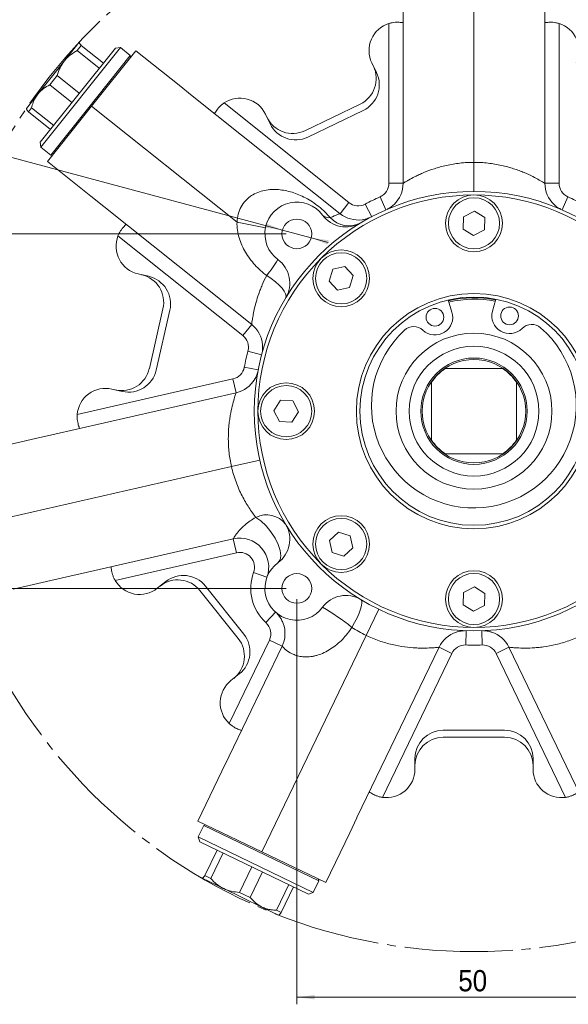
# Model space of a CAD drawing. Header units: millimetres. Extents: x 10 to 831, y 10 to 584.
# Tile 28 of 31: x 607 to 684, y 366 to 505. Entities that reach past the tile are written whole.
import ezdxf

# ---------------------------------------------------------------- set-up
doc = ezdxf.new("R2010")
doc.units = ezdxf.units.MM
doc.linetypes.add('SLD-Centro', pattern=[19.05, 15.24, -1.27, 1.27, -1.27])
doc.linetypes.add('SLD-Solido', pattern=[0])
doc.styles.add('SLDTEXTSTYLE3', font='GOTHIC.TTF', dxfattribs={"width": 0.913})
doc.dimstyles.new('SLDDIMSTYLE1', dxfattribs={"dimtxt": 3, "dimasz": 2.5, "dimexe": 0, "dimexo": 0.0625, "dimgap": 0.75, "dimtad": 1, "dimrnd": 1e-09, "dimzin": 12, "dimdsep": 46, "dimtxsty": 'SLDTEXTSTYLE3', "dimsah": 1, "dimcen": 0.09, "dimadec": 0, "dimazin": 3, "dimtfac": 1, "dimtofl": 0, "dimtmove": 0, "dimatfit": 3, "dimfxl": 0, "dimfrac": 2, "dimtolj": 1, "dimtzin": 12, "dimarcsym": 0})
doc.dimstyles.new('SLDDIMSTYLE2', dxfattribs={"dimtxt": 3, "dimasz": 2.5, "dimexe": 0, "dimexo": 0.0625, "dimgap": 0.75, "dimtad": 1, "dimrnd": 1e-09, "dimzin": 12, "dimdsep": 46, "dimtxsty": 'SLDTEXTSTYLE3', "dimsah": 1, "dimcen": 0, "dimadec": 0, "dimazin": 3, "dimtfac": 1, "dimtmove": 0, "dimatfit": 3, "dimfxl": 0, "dimfrac": 2, "dimtolj": 1, "dimtzin": 12, "dimarcsym": 0})

# ---------------------------------------------------------------- blocks, each defined once
blk = doc.blocks.new('_D')
at = {"color": 7, "linetype": 'SLD-Solido', "lineweight": 0}
for p, q in [((594.88, 451.28), (594.88, 536.78)), ((747.35, 451.28), (747.35, 536.78)), ((594.88, 535.78), (747.35, 535.78))]:
    blk.add_line(p, q, dxfattribs=at)
for points in [[(594.88, 535.78), (597.38, 535.47), (597.38, 536.09)], [(747.35, 535.78), (744.85, 536.09), (744.85, 535.47)]]:
    blk.add_solid(points, dxfattribs=at)
at = {"color": 7, "linetype": 'SLD-Solido', "lineweight": 0, "char_height": 3, "attachment_point": 1, "style": 'SLDTEXTSTYLE3'}
for s, insert in [('%%c', (662.76, 539.62)), ('152,47', (667.28, 539.66))]:
    blk.add_mtext(s, dxfattribs=dict(at, insert=insert))
blk = doc.blocks.new('_D_1')
at = {"color": 7, "linetype": 'SLD-Solido', "lineweight": 0}
for p, q in [((644.62, 474.78), (583.87, 474.78)), ((584.87, 474.78), (584.87, 424.78)), ((644.62, 424.78), (583.87, 424.78))]:
    blk.add_line(p, q, dxfattribs=at)
for points in [[(584.87, 474.78), (584.56, 472.28), (585.18, 472.28)], [(584.87, 424.78), (585.18, 427.28), (584.56, 427.28)]]:
    blk.add_solid(points, dxfattribs=at)
at = {"color": 7, "linetype": 'SLD-Solido', "lineweight": 0, "insert": (581.04, 447.57), "char_height": 3, "attachment_point": 1, "rotation": 90, "style": 'SLDTEXTSTYLE3'}
blk.add_mtext('50', dxfattribs=at)
blk = doc.blocks.new('_D_2')
at = {"color": 7, "linetype": 'SLD-Solido', "lineweight": 0}
for p, q in [((646.12, 423.28), (646.12, 366.12)), ((696.12, 423.28), (696.12, 366.12)), ((646.12, 367.12), (696.12, 367.12))]:
    blk.add_line(p, q, dxfattribs=at)
for points in [[(646.12, 367.12), (648.62, 366.81), (648.62, 367.43)], [(696.12, 367.12), (693.62, 367.43), (693.62, 366.81)]]:
    blk.add_solid(points, dxfattribs=at)
at = {"color": 7, "linetype": 'SLD-Solido', "lineweight": 0, "insert": (668.9, 370.95), "char_height": 3, "attachment_point": 1, "style": 'SLDTEXTSTYLE3'}
blk.add_mtext('50', dxfattribs=at)
blk = doc.blocks.new('_D_3')
at = {"color": 7, "linetype": 'SLD-Solido', "lineweight": 0}
for p, q in [((644.09, 475.33), (553.75, 499.54)), ((644.09, 475.33), (648.15, 474.24)), ((648.15, 474.24), (650.56, 473.59))]:
    blk.add_line(p, q, dxfattribs=at)
for points in [[(644.09, 475.33), (641.76, 476.27), (641.59, 475.68)], [(648.15, 474.24), (650.48, 473.29), (650.64, 473.89)]]:
    blk.add_solid(points, dxfattribs=at)
at = {"color": 7, "linetype": 'SLD-Solido', "lineweight": 0, "insert": (554.74, 503.24), "char_height": 3, "attachment_point": 1, "rotation": 345, "style": 'SLDTEXTSTYLE3'}
blk.add_mtext('N. 4 M5 10 mm DEEP', dxfattribs=at)

msp = doc.modelspace()

# ---------------------------------------------------------------- linework, layer by layer
at = {"color": 7, "linetype": 'SLD-Solido', "lineweight": 15}
for p, q in [((671.118, 484.885), (671.118, 518.785)), ((661.118, 481.928), (661.118, 508.607)), ((681.118, 508.607), (681.118, 481.928)), ((659.118, 481.928), (659.118, 504.468)), ((681.524, 504.628), (681.118, 504.607)), ((683.118, 504.468), (683.118, 481.928)), ((613.317, 499.199), (615.429, 501.847)), ((615.701, 501.386), (615.114, 500.649)), ((615.514, 501.823), (615.429, 501.847)), ((615.465, 501.864), (615.44, 501.861)), ((615.701, 501.386), (618.829, 498.892)), ((609.918, 487.718), (620.517, 501.01)), ((621.22, 501.089), (609.997, 487.016)), ((618.241, 498.155), (615.114, 500.649)), ((617.172, 492.805), (623.407, 500.624)), ((621.22, 501.089), (620.517, 501.01)), ((622.627, 499.966), (621.22, 501.089)), ((623.407, 500.624), (629.514, 495.753)), ((609.587, 494.521), (613.317, 499.199)), ((616.588, 492.394), (622.627, 499.966)), ((622.659, 499.685), (622.627, 499.966)), ((657.361, 497.545), (656.703, 498.913)), ((612.303, 497.125), (611.265, 495.823)), ((612.303, 497.125), (615.43, 494.631)), ((609.587, 494.521), (607.964, 492.486)), ((614.392, 493.329), (611.265, 495.823)), ((631.356, 494.284), (629.514, 495.753)), ((631.364, 494.278), (652.222, 477.644)), ((635.847, 493.261), (653.469, 479.208)), ((655.059, 493.107), (647.26, 489.351)), ((607.958, 492.479), (607.961, 492.454)), ((608.692, 492.596), (608.241, 492.032)), ((611.369, 489.538), (608.241, 492.032)), ((608.692, 492.596), (611.819, 490.102)), ((610.937, 484.987), (617.172, 492.805)), ((611.404, 485.894), (616.588, 492.394)), ((617.172, 492.805), (637.681, 476.45)), ((634.728, 492.114), (634.491, 491.784)), ((641.696, 491.686), (642.355, 490.319)), ((647.694, 488.45), (655.493, 492.206)), ((609.918, 487.718), (609.997, 487.016)), ((609.997, 487.016), (611.404, 485.894)), ((617.045, 480.116), (610.937, 484.987)), ((611.404, 485.894), (611.685, 485.925)), ((671.118, 484.885), (671.118, 480.785)), ((661.118, 481.928), (659.118, 481.928)), ((683.118, 481.928), (681.118, 481.928)), ((617.045, 480.116), (618.886, 478.648)), ((653.469, 479.208), (652.222, 477.644)), ((657.862, 480.005), (658.665, 478.173)), ((684.375, 480.005), (683.571, 478.173)), ((639.753, 462.007), (618.894, 478.641)), ((655.756, 478.991), (656.687, 477.221)), ((671.19, 478.015), (669.656, 477.212)), ((672.653, 477.087), (671.19, 478.015)), ((637.681, 476.45), (641.703, 475.656)), ((669.656, 477.212), (669.584, 475.482)), ((672.581, 475.357), (672.653, 477.087)), ((669.584, 475.482), (671.046, 474.554)), ((671.046, 474.554), (672.581, 475.357)), ((638.506, 460.444), (620.884, 474.497)), ((651.207, 469.797), (650.69, 468.144)), ((652.897, 470.176), (651.207, 469.797)), ((654.07, 468.901), (652.897, 470.176)), ((625.2, 468.807), (623.721, 469.145)), ((650.69, 468.144), (651.863, 466.87)), ((653.553, 467.248), (654.07, 468.901)), ((651.863, 466.87), (653.553, 467.248)), ((668.004, 463.77), (667.483, 465.469)), ((673.723, 463.873), (674.182, 465.59)), ((627.235, 464.24), (625.309, 455.801)), ((626.283, 455.578), (628.21, 464.018)), ((639.753, 462.007), (638.506, 460.444)), ((639.226, 458.262), (641.159, 457.748)), ((638.706, 455.984), (640.67, 455.608)), ((667.049, 455.785), (675.188, 455.785)), ((615.136, 449.316), (637.111, 454.331)), ((637.111, 454.331), (637.556, 452.381)), ((620.014, 452.906), (621.494, 452.569)), ((665.118, 445.715), (665.118, 453.854)), ((677.118, 453.854), (677.118, 445.715)), ((611.545, 446.445), (637.556, 452.381)), ((643.815, 451.319), (642.888, 449.856)), ((645.546, 451.247), (643.815, 451.319)), ((646.349, 449.713), (645.546, 451.247)), ((642.888, 449.856), (643.691, 448.322)), ((645.421, 448.25), (646.349, 449.713)), ((615.335, 447.726), (615.445, 447.335)), ((643.691, 448.322), (645.421, 448.25)), ((601.623, 444.18), (609.239, 445.918)), ((611.536, 446.442), (609.239, 445.918)), ((675.188, 443.785), (667.049, 443.785)), ((603.848, 434.431), (636.898, 441.974)), ((636.898, 441.974), (640.896, 442.886)), ((652.002, 432.736), (650.727, 431.564)), ((653.655, 432.219), (652.002, 432.736)), ((654.033, 430.529), (653.655, 432.219)), ((637.143, 431.773), (615.996, 426.946)), ((637.143, 431.773), (637.588, 429.823)), ((650.727, 431.564), (651.105, 429.873)), ((637.588, 429.823), (620.477, 425.917)), ((651.105, 429.873), (652.758, 429.356)), ((652.758, 429.356), (654.033, 430.529)), ((613.689, 426.42), (606.073, 424.681)), ((613.689, 426.42), (615.986, 426.944)), ((641.899, 426.35), (640.024, 427.045)), ((627.616, 425.745), (626.43, 424.799)), ((638.634, 418.344), (633.237, 425.111)), ((671.19, 425.015), (669.656, 424.212)), ((672.653, 424.087), (671.19, 425.015)), ((632.455, 424.488), (637.853, 417.72)), ((669.656, 424.212), (669.584, 422.482)), ((672.581, 422.357), (672.653, 424.087)), ((669.584, 422.482), (671.046, 421.554)), ((671.046, 421.554), (672.581, 422.357)), ((643.103, 421.444), (641.762, 419.96)), ((655.889, 418.161), (657.668, 421.854)), ((641.18, 387.618), (655.889, 418.161)), ((669.95, 416.805), (670.021, 418.804)), ((672.287, 416.805), (672.216, 418.804)), ((636.581, 405.723), (642.247, 417.49)), ((644.049, 416.622), (642.247, 417.49)), ((636.587, 401.126), (644.049, 416.622)), ((666.181, 416.485), (654.606, 392.449)), ((667.983, 415.618), (658.204, 395.31)), ((666.181, 416.485), (667.983, 415.618)), ((674.253, 415.618), (676.055, 416.485)), ((684.033, 395.31), (674.253, 415.618)), ((687.631, 392.449), (676.055, 416.485)), ((636.815, 411.776), (638.001, 412.722)), ((637.948, 404.888), (638.322, 404.73)), ((675.446, 404.785), (666.79, 404.785)), ((666.79, 403.785), (675.446, 403.785)), ((636.582, 401.117), (635.56, 398.995)), ((662.79, 400.785), (662.79, 399.267)), ((679.446, 399.267), (679.446, 400.785)), ((632.171, 391.957), (635.56, 398.995)), ((641.18, 387.618), (632.171, 391.957)), ((653.579, 390.317), (654.602, 392.44)), ((632.985, 391.342), (632.204, 389.721)), ((633.252, 391.436), (632.985, 391.342)), ((641.711, 387.14), (632.985, 391.342)), ((653.579, 390.317), (650.19, 383.279)), ((632.204, 389.721), (632.437, 389.053)), ((632.204, 389.721), (648.421, 381.911)), ((647.754, 381.677), (632.437, 389.053)), ((633.142, 384.274), (634.877, 387.878)), ((650.19, 383.279), (641.18, 387.618)), ((635.727, 387.469), (633.991, 383.865)), ((649.202, 383.533), (641.711, 387.14)), ((638.053, 381.909), (639.788, 385.513)), ((641.288, 384.791), (639.553, 381.187)), ((632.729, 383.938), (632.737, 383.914)), ((632.758, 383.995), (632.753, 383.907)), ((635.805, 382.437), (632.753, 383.907)), ((633.142, 384.274), (633.991, 383.865)), ((648.421, 381.911), (649.202, 383.533)), ((649.202, 383.533), (649.109, 383.799)), ((641.195, 379.841), (635.805, 382.437)), ((643.271, 379.396), (645.007, 383)), ((645.657, 382.687), (643.922, 379.083)), ((638.053, 381.909), (639.553, 381.187)), ((647.754, 381.677), (648.421, 381.911)), ((641.195, 379.841), (643.541, 378.711)), ((643.271, 379.396), (643.922, 379.083)), ((643.549, 378.708), (643.572, 378.716))]:
    msp.add_line(p, q, dxfattribs=at)
at = {"color": 7, "linetype": 'SLD-Solido', "lineweight": 15, "flags": 128}
for points in [[(641.867, 468.907), (642.512, 468.479), (643.104, 468.027), (643.62, 467.57), (644.041, 467.122), (644.354, 466.701), (644.545, 466.322), (644.608, 465.999), (644.542, 465.743)], [(640.32, 434.811), (641.054, 434.298), (641.786, 433.608), (642.466, 432.789), (643.047, 431.896), (643.49, 430.991), (643.765, 430.136), (643.852, 429.388), (643.746, 428.8), (643.454, 428.411)], [(653.894, 419.286), (654.281, 419.972), (654.622, 420.648), (654.904, 421.288), (655.117, 421.868), (655.253, 422.367), (655.306, 422.766), (655.274, 423.05), (655.16, 423.208)]]:
    msp.add_lwpolyline(points, dxfattribs=at)
at = {"color": 7, "linetype": 'SLD-Centro', "lineweight": 0}
msp.add_circle((671.118, 449.785), 76.236, dxfattribs=at)
at = {"color": 7, "linetype": 'SLD-Solido', "lineweight": 15}
for centre, radius in [((671.118, 449.785), 31), ((671.118, 476.285), 4), ((671.118, 476.285), 3.61), ((646.118, 474.785), 2.1), ((652.38, 468.523), 4), ((652.38, 468.523), 3.61), ((671.118, 449.785), 16.6), ((671.118, 449.785), 16.1), ((665.614, 463.037), 1.25), ((676.138, 463.228), 1.25), ((671.118, 449.785), 11), ((671.118, 449.785), 9.155), ((671.118, 449.785), 7.5), ((671.118, 449.785), 7.3), ((644.618, 449.785), 4), ((644.618, 449.785), 3.61), ((652.38, 431.046), 4), ((652.38, 431.046), 3.61), ((646.118, 424.785), 2.1), ((671.118, 423.285), 4), ((671.118, 423.285), 3.61)]:
    msp.add_circle(centre, radius, dxfattribs=at)
for centre, radius, start, end in [((660.307, 500.648), 4, 107.28639, 205.71429), ((681.93, 500.648), 4, 334.28571, 72.71361), ((653.324, 496.711), 4, 295.71429, 25.71429), ((653.758, 495.81), 4, 295.71429, 25.71429), ((638.092, 489.95), 4, 25.71429, 124.14218), ((645.525, 492.955), 4, 205.71429, 295.71429), ((645.958, 492.054), 4, 205.71429, 295.71429), ((657.018, 481.928), 2.1, 293.68509, 0), ((657.018, 481.928), 4.1, 313.44452, 0), ((685.218, 481.928), 4.1, 180, 226.74069), ((685.218, 481.928), 2.1, 180, 246.31491), ((646.118, 474.785), 4.5, 36.30319, 233.69681), ((671.118, 449.785), 30.5, 90, 135), ((654.779, 480.849), 2.1, 231.42857, 297.74349), ((671.118, 449.785), 33, 113.68509, 117.74349), ((671.118, 449.785), 30.5, 45, 90), ((671.118, 449.785), 33, 62.25651, 66.31491), ((653.049, 479.876), 4.1, 216.30319, 300.98375), ((650.619, 478.269), 1.199, 223.20429, 279.9777), ((653.468, 479.557), 3.616, 223.04747, 297.88909), ((654.779, 480.849), 4.1, 231.42857, 277.80499), ((624.611, 473.045), 4, 158.71496, 257.14286), ((671.118, 449.785), 30.5, 135, 180), ((607.615, 494.748), 42.906, 322.96755, 326.64566), ((641.027, 467.854), 4.1, 329.01625, 53.69681), ((623.335, 465.13), 4, 347.14286, 77.14286), ((624.31, 464.908), 4, 347.14286, 77.14286), ((671.118, 449.785), 16, 79.05516, 103.02372), ((671.118, 449.785), 15.8, 79.10613, 102.97276), ((665.614, 463.037), 2.5, 227.20704, 17.04347), ((676.138, 463.228), 2.5, 165.03541, 314.87185), ((637.196, 458.802), 4.1, 5.02638, 51.42857), ((671.104, 450.584), 14.45, 132.69634, 49.38255), ((662.609, 459.791), 1.923, 47.20704, 132.69634), ((679.259, 460.093), 1.923, 49.38255, 134.87185), ((637.196, 458.802), 2.1, 345.11366, 51.42857), ((671.118, 449.785), 33, 165.11366, 169.17206), ((621.409, 456.691), 4, 257.14286, 347.14286), ((622.384, 456.468), 4, 257.14286, 347.14286), ((636.643, 456.378), 2.1, 282.85714, 349.17206), ((671.118, 449.785), 7.25, 124.14842, 145.85158), ((671.118, 449.785), 7.25, 34.14842, 55.85158), ((636.643, 456.378), 4.1, 282.85714, 329.59783), ((619.124, 449.007), 4, 77.14286, 175.57076), ((671.118, 449.785), 30.5, 180, 225), ((671.118, 449.785), 7.25, 214.14842, 235.85158), ((671.118, 449.785), 7.25, 304.14842, 325.85158), ((641.829, 431.738), 3.423, 37.57666, 116.15324), ((641.027, 431.715), 4.1, 306.30319, 30.98375), ((638.055, 427.775), 4.1, 339.64814, 102.85714), ((638.055, 427.775), 2.1, 339.64814, 102.85714), ((646.118, 424.785), 4.5, 126.30319, 323.69681), ((671.118, 449.785), 30.5, 225, 270), ((671.118, 449.785), 30.5, 270, 315), ((630.11, 422.617), 4, 38.57143, 128.57143), ((646.118, 424.785), 6.5, 159.64814, 227.92227), ((623.936, 427.926), 4, 210.14353, 308.57143), ((629.328, 421.994), 4, 38.57143, 128.57143), ((653.049, 419.693), 4.1, 59.01625, 143.69681), ((634.321, 395.089), 31.122, 51.03153, 60.29138), ((640.355, 418.401), 2.1, 334.28571, 47.92227), ((640.355, 418.401), 4.1, 334.28571, 20.64367), ((635.507, 415.85), 4, 308.57143, 38.57143), ((669.875, 414.707), 4.1, 107.73024, 154.28571), ((672.361, 414.707), 4.1, 25.71429, 72.45497), ((634.725, 415.226), 4, 308.57143, 38.57143), ((669.875, 414.707), 2.1, 87.9708, 154.28571), ((671.118, 449.785), 33, 267.9708, 272.0292), ((672.361, 414.707), 2.1, 25.71429, 92.0292), ((639.309, 408.649), 4, 128.57143, 226.99933), ((666.79, 400.785), 4, 90, 180), ((675.446, 400.785), 4, 0, 90), ((666.79, 399.785), 4, 90, 180), ((675.446, 399.785), 4, 0, 90), ((658.79, 399.267), 4, 261.5721, 0), ((683.446, 399.267), 4, 180, 278.4279)]:
    msp.add_arc(centre, radius, start, end, dxfattribs=at)
for points, knots in [([(659.118, 504.468), (659.268, 504.514), (659.417, 504.551), (659.714, 504.607), (659.862, 504.626), (660.139, 504.647), (660.272, 504.65), (660.511, 504.645), (660.618, 504.637), (660.713, 504.628)], [0, 0, 0, 0, 0.25, 0.25, 0.5, 0.5, 0.75, 0.75, 1, 1, 1, 1]), ([(660.713, 504.628), (660.844, 504.614), (660.945, 504.61), (661.083, 504.606), (661.118, 504.607), (661.118, 504.607)], [0, 0, 0, 0, 0.5, 0.5, 1, 1, 1, 1]), ([(681.118, 504.607), (681.118, 504.607), (681.153, 504.606), (681.292, 504.61), (681.393, 504.614), (681.524, 504.628)], [0, 0, 0, 0, 0.5, 0.5, 1, 1, 1, 1]), ([(681.524, 504.628), (681.618, 504.637), (681.725, 504.645), (681.964, 504.65), (682.097, 504.647), (682.374, 504.626), (682.521, 504.607), (682.819, 504.551), (682.969, 504.514), (683.118, 504.468)], [0, 0, 0, 0, 0.25, 0.25, 0.5, 0.5, 0.75, 0.75, 1, 1, 1, 1]), ([(615.429, 501.847), (615.428, 501.846), (615.409, 501.82), (615.445, 501.709), (615.597, 501.51), (615.698, 501.39), (615.701, 501.386)], [0, 0, 0, 0, 0.0237889, 0.495886, 0.9843045, 1, 1, 1, 1]), ([(615.114, 500.649), (614.793, 500.46), (614.143, 500.075), (613.585, 499.531), (613.333, 499.218), (613.317, 499.199)], [0, 0, 0, 0, 0.4769728, 0.9681127, 1, 1, 1, 1]), ([(613.317, 499.199), (613.1, 498.887), (612.657, 498.253), (612.422, 497.505), (612.303, 497.125)], [0, 0, 0, 0, 0.4907592, 1, 1, 1, 1]), ([(609.587, 494.521), (609.452, 494.335), (609.249, 494.054), (609.043, 493.639), (608.855, 493.195), (608.758, 492.84), (608.692, 492.596)], [0, 0, 0, 0, 0.3259169, 0.490846, 0.651857, 1, 1, 1, 1]), ([(611.265, 495.823), (610.963, 495.656), (610.35, 495.318), (609.833, 494.826), (609.601, 494.539), (609.587, 494.521)], [0, 0, 0, 0, 0.4769728, 0.9681127, 1, 1, 1, 1]), ([(634.728, 492.114), (634.779, 492.194), (634.84, 492.282), (634.985, 492.472), (635.07, 492.574), (635.259, 492.777), (635.365, 492.881), (635.595, 493.079), (635.718, 493.173), (635.847, 493.261)], [0, 0, 0, 0, 0.25, 0.25, 0.5, 0.5, 0.75, 0.75, 1, 1, 1, 1]), ([(608.241, 492.032), (608.238, 492.035), (608.211, 492.067), (608.164, 492.125), (608.105, 492.2), (608.055, 492.268), (608.014, 492.33), (607.984, 492.383), (607.965, 492.429), (607.958, 492.464), (607.963, 492.483), (607.968, 492.491), (607.969, 492.492)], [0, 0, 0, 0, 0.015677, 0.1335477, 0.2515631, 0.3700802, 0.4887973, 0.6099276, 0.7313301, 0.8536224, 0.9762391, 1, 1, 1, 1]), ([(634.491, 491.784), (634.491, 491.784), (634.513, 491.811), (634.597, 491.921), (634.657, 492.003), (634.728, 492.114)], [0, 0, 0, 0, 0.5, 0.5, 1, 1, 1, 1]), ([(661.118, 481.928), (661.118, 481.928), (661.186, 481.97), (661.382, 482.089), (661.464, 482.138), (661.659, 482.252), (661.772, 482.317), (662.151, 482.531), (662.458, 482.697), (662.998, 482.966), (663.193, 483.059), (663.601, 483.247), (663.816, 483.342), (664.493, 483.625), (664.988, 483.812), (666.066, 484.163), (666.634, 484.321), (667.534, 484.521), (667.841, 484.582), (668.473, 484.689), (668.798, 484.735), (669.778, 484.846), (670.443, 484.885), (671.118, 484.885)], [0, 0, 0, 0, 0.125, 0.125, 0.1875, 0.1875, 0.25, 0.25, 0.375, 0.375, 0.4375, 0.4375, 0.5, 0.5, 0.625, 0.625, 0.75, 0.75, 0.8125, 0.8125, 0.875, 0.875, 1, 1, 1, 1]), ([(671.118, 484.885), (671.794, 484.885), (672.455, 484.846), (673.427, 484.736), (673.747, 484.691), (674.381, 484.585), (674.694, 484.523), (675.599, 484.322), (676.167, 484.164), (676.972, 483.902), (677.233, 483.811), (677.73, 483.626), (677.967, 483.532), (678.644, 483.249), (679.052, 483.059), (679.777, 482.698), (680.083, 482.532), (680.461, 482.319), (680.573, 482.255), (680.768, 482.14), (680.851, 482.091), (681.051, 481.97), (681.118, 481.928), (681.118, 481.928)], [0, 0, 0, 0, 0.125, 0.125, 0.1875, 0.1875, 0.25, 0.25, 0.375, 0.375, 0.4375, 0.4375, 0.5, 0.5, 0.625, 0.625, 0.75, 0.75, 0.8125, 0.8125, 0.875, 0.875, 1, 1, 1, 1]), ([(637.681, 476.45), (637.697, 476.832), (637.751, 477.206), (637.942, 477.936), (638.083, 478.295), (638.439, 478.946), (638.654, 479.242), (639.026, 479.639), (639.158, 479.763), (639.429, 479.99), (639.569, 480.093), (640.002, 480.377), (640.306, 480.531), (640.936, 480.778), (641.253, 480.868), (641.893, 480.997), (642.215, 481.035), (642.864, 481.068), (643.192, 481.061), (644.166, 480.984), (644.806, 480.857), (645.769, 480.562), (646.091, 480.446), (646.73, 480.18), (647.049, 480.03), (647.686, 479.691), (648.001, 479.505), (648.623, 479.096), (648.931, 478.872), (649.52, 478.4), (649.805, 478.148), (650.34, 477.631), (650.592, 477.363), (650.826, 477.089)], [0, 0, 0, 0, 0.0625, 0.0625, 0.125, 0.125, 0.1875, 0.1875, 0.21875, 0.21875, 0.25, 0.25, 0.3125, 0.3125, 0.375, 0.375, 0.4375, 0.4375, 0.5, 0.5, 0.625, 0.625, 0.6875, 0.6875, 0.75, 0.75, 0.8125, 0.8125, 0.875, 0.875, 0.9375, 0.9375, 1, 1, 1, 1]), ([(659.833, 478.958), (659.768, 478.894), (659.602, 478.732), (659.324, 478.533), (659.071, 478.375), (658.937, 478.306), (658.899, 478.286)], [0, 0, 0, 0, 0.233551, 0.6023389, 0.8858994, 1, 1, 1, 1]), ([(683.341, 478.285), (683.252, 478.333), (682.949, 478.499), (682.621, 478.713), (682.437, 478.925), (682.415, 478.95)], [0, 0, 0, 0, 0.2660267, 0.9116547, 1, 1, 1, 1]), ([(641.867, 468.907), (641.267, 469.359), (640.715, 469.86), (639.961, 470.688), (639.721, 470.977), (639.276, 471.575), (639.069, 471.883), (638.69, 472.521), (638.518, 472.852), (638.213, 473.534), (638.083, 473.881), (637.871, 474.591), (637.79, 474.953), (637.687, 475.696), (637.665, 476.073), (637.681, 476.45)], [0, 0, 0, 0, 0.25, 0.25, 0.375, 0.375, 0.5, 0.5, 0.625, 0.625, 0.75, 0.75, 0.875, 0.875, 1, 1, 1, 1]), ([(650.826, 477.089), (651.26, 477.279), (651.607, 477.415), (651.97, 477.552), (652.065, 477.587), (652.19, 477.633), (652.222, 477.644), (652.222, 477.644)], [0, 0, 0, 0, 0.5, 0.5, 0.75, 0.75, 1, 1, 1, 1]), ([(656.662, 477.208), (656.66, 477.207), (656.657, 477.206), (656.617, 477.185), (656.552, 477.153), (656.395, 477.079), (656.013, 476.931), (655.637, 476.804), (655.354, 476.794), (655.334, 476.793)], [0, 0, 0, 0, 0.09255431, 0.13090345, 0.16938104, 0.26189413, 0.45782874, 0.9627202, 1, 1, 1, 1]), ([(620.884, 474.497), (620.94, 474.643), (621.005, 474.783), (621.146, 475.05), (621.224, 475.177), (621.38, 475.407), (621.46, 475.512), (621.613, 475.696), (621.686, 475.775), (621.752, 475.843)], [0, 0, 0, 0, 0.25, 0.25, 0.5, 0.5, 0.75, 0.75, 1, 1, 1, 1]), ([(621.752, 475.843), (621.845, 475.938), (621.911, 476.014), (622, 476.12), (622.022, 476.147), (622.022, 476.147)], [0, 0, 0, 0, 0.5, 0.5, 1, 1, 1, 1]), ([(639.753, 462.007), (639.753, 462.007), (639.774, 462.203), (639.855, 462.761), (639.891, 462.986), (639.984, 463.504), (640.041, 463.796), (640.186, 464.443), (640.272, 464.793), (640.479, 465.531), (640.6, 465.92), (640.814, 466.532), (640.891, 466.741), (641.055, 467.164), (641.142, 467.377), (641.422, 468.023), (641.631, 468.462), (641.867, 468.907)], [0, 0, 0, 0, 0.25, 0.25, 0.375, 0.375, 0.5, 0.5, 0.625, 0.625, 0.75, 0.75, 0.8125, 0.8125, 0.875, 0.875, 1, 1, 1, 1]), ([(641.275, 459.161), (641.285, 459.04), (641.306, 458.781), (641.282, 458.418), (641.248, 458.151), (641.221, 458.024), (641.216, 457.999)], [0, 0, 0, 0, 0.3113198, 0.6651347, 0.9333598, 1, 1, 1, 1]), ([(640.612, 455.357), (640.585, 455.26), (640.491, 454.929), (640.355, 454.562), (640.19, 454.335), (640.17, 454.308)], [0, 0, 0, 0, 0.2647957, 0.9115065, 1, 1, 1, 1]), ([(636.898, 441.974), (636.748, 442.633), (636.639, 443.286), (636.529, 444.257), (636.502, 444.58), (636.465, 445.222), (636.455, 445.54), (636.45, 446.467), (636.478, 447.057), (636.553, 447.9), (636.584, 448.174), (636.654, 448.7), (636.693, 448.952), (636.818, 449.675), (636.913, 450.115), (637.104, 450.902), (637.197, 451.238), (637.32, 451.653), (637.358, 451.777), (637.426, 451.993), (637.456, 452.085), (637.529, 452.306), (637.556, 452.381), (637.556, 452.381)], [0, 0, 0, 0, 0.125, 0.125, 0.1875, 0.1875, 0.25, 0.25, 0.375, 0.375, 0.4375, 0.4375, 0.5, 0.5, 0.625, 0.625, 0.75, 0.75, 0.8125, 0.8125, 0.875, 0.875, 1, 1, 1, 1]), ([(615.335, 447.726), (615.304, 447.815), (615.273, 447.918), (615.215, 448.15), (615.188, 448.28), (615.147, 448.554), (615.133, 448.702), (615.121, 449.005), (615.124, 449.159), (615.136, 449.316)], [0, 0, 0, 0, 0.25, 0.25, 0.5, 0.5, 0.75, 0.75, 1, 1, 1, 1]), ([(615.445, 447.335), (615.445, 447.335), (615.438, 447.369), (615.404, 447.503), (615.377, 447.6), (615.335, 447.726)], [0, 0, 0, 0, 0.5, 0.5, 1, 1, 1, 1]), ([(640.32, 434.811), (640.009, 435.214), (639.684, 435.667), (639.193, 436.429), (639.029, 436.696), (638.704, 437.261), (638.544, 437.556), (638.082, 438.467), (637.795, 439.114), (637.413, 440.157), (637.294, 440.514), (637.079, 441.236), (636.983, 441.602), (636.898, 441.974)], [0, 0, 0, 0, 0.25, 0.25, 0.375, 0.375, 0.5, 0.5, 0.75, 0.75, 0.875, 0.875, 1, 1, 1, 1]), ([(637.143, 431.773), (637.143, 431.773), (637.155, 431.794), (637.205, 431.878), (637.243, 431.942), (637.347, 432.107), (637.414, 432.209), (637.586, 432.449), (637.691, 432.588), (638.07, 433.047), (638.401, 433.399), (639.04, 433.944), (639.273, 434.126), (639.771, 434.477), (640.037, 434.648), (640.32, 434.811)], [0, 0, 0, 0, 0.125, 0.125, 0.25, 0.25, 0.375, 0.375, 0.5, 0.5, 0.75, 0.75, 0.875, 0.875, 1, 1, 1, 1]), ([(619.966, 427.436), (619.95, 427.567), (619.931, 427.666), (619.904, 427.802), (619.896, 427.836), (619.896, 427.836)], [0, 0, 0, 0, 0.5, 0.5, 1, 1, 1, 1]), ([(620.477, 425.917), (620.398, 426.053), (620.329, 426.19), (620.208, 426.467), (620.157, 426.607), (620.074, 426.872), (620.042, 427.001), (619.994, 427.236), (619.977, 427.342), (619.966, 427.436)], [0, 0, 0, 0, 0.25, 0.25, 0.5, 0.5, 0.75, 0.75, 1, 1, 1, 1]), ([(641.885, 426.314), (641.884, 426.314), (641.881, 426.304), (641.881, 426.306), (641.886, 426.316), (641.91, 426.379), (641.925, 426.417)], [0, 0, 0, 0, 0.0023993, 0.1079532, 0.4552637, 1, 1, 1, 1]), ([(643.288, 421.266), (643.314, 421.239), (643.442, 421.107), (643.693, 420.798), (643.978, 420.356), (644.115, 420.017), (644.185, 419.843)], [0, 0, 0, 0, 0.0733789, 0.361109, 0.6720883, 1, 1, 1, 1]), ([(653.894, 419.286), (653.495, 418.679), (653.047, 418.116), (652.293, 417.343), (652.027, 417.097), (651.476, 416.642), (651.19, 416.432), (650.597, 416.051), (650.287, 415.878), (649.659, 415.583), (649.343, 415.462), (648.867, 415.32), (648.709, 415.279), (648.391, 415.212), (648.232, 415.185), (647.768, 415.126), (647.471, 415.116), (646.907, 415.142), (646.637, 415.18), (646.149, 415.289), (645.928, 415.36), (645.325, 415.599), (645.002, 415.797), (644.634, 416.068), (644.529, 416.155), (644.351, 416.312), (644.277, 416.383), (644.104, 416.557), (644.049, 416.622), (644.049, 416.622)], [0, 0, 0, 0, 0.125, 0.125, 0.1875, 0.1875, 0.25, 0.25, 0.3125, 0.3125, 0.375, 0.375, 0.40625, 0.40625, 0.4375, 0.4375, 0.5, 0.5, 0.5625, 0.5625, 0.625, 0.625, 0.75, 0.75, 0.8125, 0.8125, 0.875, 0.875, 1, 1, 1, 1]), ([(666.181, 416.485), (666.181, 416.485), (666.102, 416.477), (665.874, 416.455), (665.779, 416.446), (665.554, 416.428), (665.423, 416.418), (664.989, 416.391), (664.641, 416.374), (664.037, 416.366), (663.822, 416.366), (663.372, 416.374), (663.137, 416.382), (662.405, 416.421), (661.877, 416.467), (660.754, 416.619), (660.173, 416.723), (659.276, 416.932), (658.973, 417.011), (658.357, 417.189), (658.044, 417.289), (657.113, 417.614), (656.498, 417.867), (655.889, 418.161)], [0, 0, 0, 0, 0.125, 0.125, 0.1875, 0.1875, 0.25, 0.25, 0.375, 0.375, 0.4375, 0.4375, 0.5, 0.5, 0.625, 0.625, 0.75, 0.75, 0.8125, 0.8125, 0.875, 0.875, 1, 1, 1, 1]), ([(668.628, 418.604), (668.714, 418.633), (668.934, 418.707), (669.272, 418.766), (669.568, 418.799), (669.72, 418.803), (669.764, 418.804)], [0, 0, 0, 0, 0.2330458, 0.6010361, 0.8839832, 1, 1, 1, 1]), ([(672.474, 418.803), (672.574, 418.798), (672.918, 418.781), (673.306, 418.73), (673.564, 418.619), (673.595, 418.606)], [0, 0, 0, 0, 0.2648006, 0.9115071, 1, 1, 1, 1]), ([(686.348, 418.161), (685.739, 417.867), (685.126, 417.615), (684.204, 417.293), (683.895, 417.194), (683.278, 417.015), (682.97, 416.935), (682.067, 416.723), (681.486, 416.619), (680.647, 416.505), (680.373, 416.475), (679.845, 416.426), (679.591, 416.408), (678.858, 416.369), (678.407, 416.363), (677.598, 416.374), (677.25, 416.391), (676.817, 416.418), (676.688, 416.428), (676.463, 416.446), (676.366, 416.455), (676.135, 416.477), (676.055, 416.485), (676.055, 416.485)], [0, 0, 0, 0, 0.125, 0.125, 0.1875, 0.1875, 0.25, 0.25, 0.375, 0.375, 0.4375, 0.4375, 0.5, 0.5, 0.625, 0.625, 0.75, 0.75, 0.8125, 0.8125, 0.875, 0.875, 1, 1, 1, 1]), ([(637.948, 404.888), (637.858, 404.92), (637.759, 404.959), (637.541, 405.059), (637.423, 405.119), (637.183, 405.258), (637.058, 405.338), (636.814, 405.518), (636.695, 405.617), (636.581, 405.723)], [0, 0, 0, 0, 0.25, 0.25, 0.5, 0.5, 0.75, 0.75, 1, 1, 1, 1]), ([(638.322, 404.73), (638.322, 404.73), (638.291, 404.746), (638.165, 404.802), (638.072, 404.843), (637.948, 404.888)], [0, 0, 0, 0, 0.5, 0.5, 1, 1, 1, 1]), ([(656.698, 395.858), (656.585, 395.927), (656.497, 395.974), (656.373, 396.038), (656.341, 396.052), (656.341, 396.052)], [0, 0, 0, 0, 0.5, 0.5, 1, 1, 1, 1]), ([(658.204, 395.31), (658.049, 395.333), (657.898, 395.365), (657.606, 395.443), (657.465, 395.49), (657.206, 395.591), (657.086, 395.646), (656.872, 395.755), (656.779, 395.808), (656.698, 395.858)], [0, 0, 0, 0, 0.25, 0.25, 0.5, 0.5, 0.75, 0.75, 1, 1, 1, 1]), ([(685.539, 395.858), (685.458, 395.808), (685.365, 395.755), (685.151, 395.647), (685.031, 395.591), (684.772, 395.491), (684.632, 395.444), (684.339, 395.365), (684.188, 395.333), (684.033, 395.31)], [0, 0, 0, 0, 0.25, 0.25, 0.5, 0.5, 0.75, 0.75, 1, 1, 1, 1]), ([(632.753, 383.907), (632.754, 383.906), (632.784, 383.893), (632.884, 383.952), (633.044, 384.145), (633.139, 384.271), (633.142, 384.274)], [0, 0, 0, 0, 0.0237889, 0.495886, 0.9843045, 1, 1, 1, 1]), ([(633.991, 383.865), (634.247, 383.595), (634.767, 383.047), (635.421, 382.624), (635.783, 382.448), (635.805, 382.437)], [0, 0, 0, 0, 0.4769728, 0.9681127, 1, 1, 1, 1]), ([(635.805, 382.437), (636.157, 382.294), (636.874, 382.004), (637.655, 381.941), (638.053, 381.909)], [0, 0, 0, 0, 0.4907592, 1, 1, 1, 1]), ([(639.553, 381.187), (639.782, 380.93), (640.249, 380.408), (640.844, 380.013), (641.175, 379.851), (641.195, 379.841)], [0, 0, 0, 0, 0.4769728, 0.9681127, 1, 1, 1, 1]), ([(641.195, 379.841), (641.407, 379.751), (641.726, 379.615), (642.177, 379.507), (642.651, 379.423), (643.019, 379.407), (643.271, 379.396)], [0, 0, 0, 0, 0.3259169, 0.490846, 0.651857, 1, 1, 1, 1]), ([(643.922, 379.083), (643.919, 379.079), (643.894, 379.046), (643.848, 378.987), (643.788, 378.913), (643.733, 378.849), (643.682, 378.795), (643.636, 378.754), (643.596, 378.725), (643.563, 378.711), (643.543, 378.711), (643.535, 378.715), (643.533, 378.715)], [0, 0, 0, 0, 0.015677, 0.1335477, 0.2515631, 0.3700802, 0.4887973, 0.6099276, 0.7313301, 0.8536224, 0.9762391, 1, 1, 1, 1])]:
    msp.add_open_spline(points, degree=3, knots=knots, dxfattribs=at)
msp.add_open_spline([(655.889, 418.161), (655.19, 418.497), (654.526, 418.873), (653.894, 419.286)], degree=3, dxfattribs=at)

# ---------------------------------------------------------------- dimensions: what is measured, and where the dimension line sits
at = {"color": 7, "linetype": 'SLD-Solido', "lineweight": 0}
dim = msp.add_linear_dim(base=(747.355, 535.785), p1=(594.882, 449.785), p2=(747.355, 449.785), text='%%c<>', dimstyle='SLDDIMSTYLE1', dxfattribs=at)
dim.commit()
dim.dimension.update_dxf_attribs({"geometry": '_D', "text_midpoint": (671.118, 535.785), "dimtype": 160})
dim = msp.add_diameter_dim_2p(p1=(644.09, 475.328), p2=(648.147, 474.241), text='N. 4 M5 10 mm DEEP', dimstyle='SLDDIMSTYLE2', override={"dimpost": '<>'}, dxfattribs=at)
dim.commit()
dim.dimension.update_dxf_attribs({"geometry": '_D_3', "text_midpoint": (572.684, 494.461), "dimtype": 163})
dim = msp.add_linear_dim(base=(584.874, 424.785), p1=(646.118, 474.785), p2=(646.118, 424.785), angle=90, dimstyle='SLDDIMSTYLE1', dxfattribs=at)
dim.commit()
dim.dimension.update_dxf_attribs({"geometry": '_D_1', "text_midpoint": (584.874, 449.785), "dimtype": 160})
dim = msp.add_linear_dim(base=(696.118, 367.12), p1=(646.118, 424.785), p2=(696.118, 424.785), dimstyle='SLDDIMSTYLE1', dxfattribs=at)
dim.commit()
dim.dimension.update_dxf_attribs({"geometry": '_D_2', "text_midpoint": (671.118, 367.12), "dimtype": 160})

doc.saveas('drawing.dxf')
